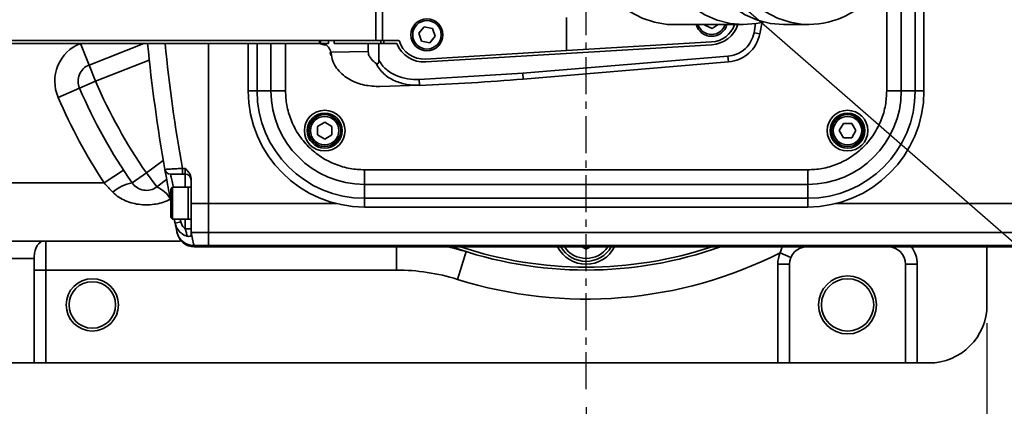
# Model space of a CAD drawing. Header units: millimetres. Extents: x 5717 to 9500, y -822 to 3039.
# Tile 5 of 31: x 7050 to 7220, y 719 to 785. Entities that reach past the tile are written whole.
import ezdxf

# ---------------------------------------------------------------- set-up
doc = ezdxf.new("R2010")
doc.units = ezdxf.units.MM
doc.header["$PDSIZE"] = -1
doc.linetypes.add('CENTER', pattern=[10.16, 6.35, -1.27, 1.27, -1.27])
doc.layers.add('细线层', color=7, linetype='Continuous')
doc.styles.get("Standard").update_dxf_attribs({"font": 'geniso.shx'})
doc.dimstyles.new('ISO-25', dxfattribs={"dimscale": 5, "dimtxt": 3.5, "dimasz": 4.5, "dimexe": 3.5, "dimexo": 0.625, "dimtad": 1, "dimdec": 1, "dimtxsty": 'Standard', "dimcen": 2.5, "dimclrd": 1, "dimclre": 1, "dimadec": 0, "dimazin": 0, "dimtfac": 1, "dimtdec": 1, "dimtmove": 1, "dimatfit": 3, "dimfxl": 1, "dimarcsym": 0})

# ---------------------------------------------------------------- blocks, each defined once
blk = doc.blocks.new('*D27')
at = {"color": 1, "lineweight": -2, "transparency": 16777216}
for p, q in [((6969.04, 781.95), (6969.04, 655.71)), ((7147.94, 718.58), (7147.94, 655.71)), ((7125.44, 673.21), (6991.54, 673.21))]:
    blk.add_line(p, q, dxfattribs=at)
at = {"color": 1, "transparency": 16777216}
for points in [[(6991.54, 676.96), (6991.54, 669.46), (6969.04, 673.21)], [(7125.44, 676.96), (7125.44, 669.46), (7147.94, 673.21)]]:
    blk.add_solid(points, dxfattribs=at)
at = {"layer": 'Defpoints', "color": 0, "transparency": 16777216}
for p in [(6969.04, 785.08), (7147.94, 721.71), (6969.04, 673.21)]:
    blk.add_point(p, dxfattribs=at)
at = {"color": 0, "transparency": 16777216, "insert": (7058.49, 686.89), "char_height": 17.5, "attachment_point": 5}
blk.add_mtext('{\\fHYSWLongFangSong|b1|i0|c134|p2;178,9}', dxfattribs=at)
blk = doc.blocks.new('*D28')
at = {"color": 1, "lineweight": -2, "transparency": 16777216}
for p, q in [((7216.94, 733.09), (7216.94, 656.34)), ((7147.94, 718.58), (7147.94, 656.34)), ((7170.44, 673.84), (7194.44, 673.84))]:
    blk.add_line(p, q, dxfattribs=at)
at = {"color": 1, "transparency": 16777216}
for points in [[(7170.44, 677.59), (7170.44, 670.09), (7147.94, 673.84)], [(7194.44, 677.59), (7194.44, 670.09), (7216.94, 673.84)]]:
    blk.add_solid(points, dxfattribs=at)
at = {"layer": 'Defpoints', "color": 0, "transparency": 16777216}
for p in [(7216.94, 736.21), (7147.94, 721.71), (7216.94, 673.84)]:
    blk.add_point(p, dxfattribs=at)
at = {"color": 0, "transparency": 16777216, "insert": (7182.44, 685.71), "char_height": 17.5, "attachment_point": 5}
blk.add_mtext('{\\fHYSWLongFangSong|b1|i0|c134|p2;69}', dxfattribs=at)
blk = doc.blocks.new('*D31')
at = {"color": 1, "lineweight": -2, "transparency": 16777216}
for p, q in [((6922.32, 1008.31), (6989.79, 949.37)), ((7289.14, 687.85), (7006.73, 934.57)), ((7306.09, 673.05), (7323.03, 658.24))]:
    blk.add_line(p, q, dxfattribs=at)
at = {"color": 1, "transparency": 16777216}
for points in [[(6992.26, 952.2), (6987.32, 946.55), (7006.73, 934.57)], [(7308.55, 675.87), (7303.62, 670.22), (7289.14, 687.85)]]:
    blk.add_solid(points, dxfattribs=at)
at = {"layer": 'Defpoints', "color": 0, "transparency": 16777216}
for p in [(7006.73, 934.57), (7289.14, 687.85)]:
    blk.add_point(p, dxfattribs=at)
at = {"color": 0, "transparency": 16777216, "insert": (6955.4, 995.19), "char_height": 17.5, "attachment_point": 5, "rotation": 318.8588}
blk.add_mtext('{\\fGulim|b1|i0|c129|p0;∅375}', dxfattribs=at)

msp = doc.modelspace()

# ---------------------------------------------------------------- linework, layer by layer
at = {"linetype": 'CENTER'}
msp.add_line((7147.94, 721.71), (7147.94, 900.71), dxfattribs=at)
at = {"color": 4}
msp.add_arc((7147.94, 811.21), 700, 225, 135, dxfattribs=at)
at = {"color": 2, "linetype": 'CENTER'}
msp.add_arc((7147.94, 811.21), 187.5, 202.5471, 157.4529, dxfattribs=at)
at = {"layer": '细线层', "linetype": 'Continuous', "lineweight": 35}
for p, q in [((7111.76, 781.71), (7111.76, 840.71)), ((7112.89, 840.71), (7112.89, 781.71)), ((7199.68, 790.01), (7199.68, 773.06)), ((7202.18, 790), (7202.18, 773.06)), ((7204.59, 790), (7204.59, 773.06)), ((7206.09, 789.99), (7206.09, 773.06)), ((7144.54, 779.98), (7144.54, 785.71)), ((7176.86, 783.07), (7177.1, 784.74)), ((7178.23, 784.97), (7177.84, 782.88)), ((7119.12, 782.97), (7120.05, 784.07)), ((7120.05, 784.07), (7121.47, 783.81)), ((7121.47, 783.81), (7121.96, 782.46)), ((7163, 784.46), (7174.98, 784.46)), ((7168.35, 784.39), (7168.34, 784.46)), ((7169.65, 783.77), (7168.35, 784.39)), ((7170.65, 784.46), (7169.65, 783.77)), ((7177.84, 782.88), (7176.86, 783.07)), ((7181.91, 784.46), (7186.33, 784.46)), ((6981.4, 781.71), (7111.76, 781.71)), ((7102.02, 781.21), (7102.02, 781.71)), ((7102.21, 781.21), (7102.21, 781.71)), ((7103.62, 781.71), (7103.62, 781.21)), ((7104.58, 781.21), (7104.58, 781.71)), ((7112.89, 781.71), (7111.76, 781.71)), ((7112.6, 781.21), (7112.6, 781.71)), ((7112.89, 781.71), (7115.73, 781.71)), ((7113.11, 781.71), (7113.11, 781.21)), ((7119.61, 781.61), (7119.12, 782.97)), ((7121.03, 781.35), (7119.61, 781.61)), ((7121.96, 782.46), (7121.03, 781.35)), ((7169.53, 781.48), (7144.54, 779.98)), ((6982.43, 781.21), (7102.02, 781.21)), ((7062.38, 777.51), (7060.92, 781.23)), ((7062.38, 777.51), (7071.78, 781.21)), ((7082.94, 753.65), (7082.94, 781.21)), ((7089.79, 773.06), (7089.79, 781.21)), ((7091.29, 773.06), (7091.29, 781.21)), ((7093.69, 773.06), (7093.69, 781.21)), ((7096.19, 773.06), (7096.19, 781.21)), ((7103.1, 780.95), (7101.96, 781.21)), ((7102.21, 781.21), (7102.02, 781.21)), ((7102.21, 781.21), (7103.62, 781.21)), ((7103.91, 779.67), (7104, 779.17)), ((7103.99, 779.73), (7110.42, 779.86)), ((7104.09, 779.18), (7103.99, 779.73)), ((7110.42, 781.21), (7104.58, 781.21)), ((7110.42, 781.21), (7110.42, 779.86)), ((7112.28, 781.21), (7110.42, 781.21)), ((7112.28, 781.21), (7112.28, 778.38)), ((7115.38, 781.21), (7112.28, 781.21)), ((7144.54, 779.98), (7120.31, 778.53)), ((7120.34, 778.03), (7169.56, 780.98)), ((7072.74, 778.37), (7063.48, 774.72)), ((7104.09, 779.18), (7104, 779.17)), ((7137.04, 776.09), (7172.36, 779.03)), ((7172.44, 778.04), (7137.12, 775.09)), ((7172.44, 778.04), (7172.36, 779.03)), ((7062.38, 777.51), (7063.48, 774.72)), ((7060.73, 773.53), (7063.48, 774.72)), ((7119.22, 775), (7137.04, 776.09)), ((7119.25, 774.01), (7119.22, 775)), ((7137.12, 775.09), (7137.04, 776.09)), ((7057.06, 771.94), (7060.73, 773.53)), ((7091.29, 773.06), (7093.69, 773.06)), ((7112.45, 773.8), (7119.25, 774.01)), ((7204.59, 773.06), (7202.18, 773.06)), ((7101.69, 766.93), (7102.94, 767.65)), ((7101.69, 765.49), (7101.69, 766.93)), ((7102.94, 767.65), (7104.19, 766.93)), ((7104.19, 766.93), (7104.19, 765.49)), ((7191.49, 766.21), (7192.22, 767.46)), ((7192.22, 764.96), (7191.49, 766.21)), ((7192.22, 767.46), (7193.66, 767.46)), ((7193.66, 767.46), (7194.38, 766.21)), ((7194.38, 766.21), (7193.66, 764.96)), ((7102.94, 764.77), (7101.69, 765.49)), ((7104.19, 765.49), (7102.94, 764.77)), ((7193.66, 764.96), (7192.22, 764.96)), ((7072.24, 758.93), (7075.15, 761.09)), ((7064.96, 757.21), (7068.31, 759.39)), ((7078.44, 758.71), (7078.44, 759.71)), ((7078.44, 759.71), (7078.94, 759.71)), ((7078.94, 758.71), (7078.94, 759.71)), ((7186.09, 759.46), (7109.79, 759.46)), ((7069.77, 757.22), (7072.24, 758.93)), ((7072.24, 758.93), (7074.02, 756.52)), ((7075.73, 757.78), (7074.02, 756.52)), ((7078.94, 758.71), (7078.44, 758.71)), ((7078.94, 756.46), (7078.94, 758.71)), ((7079.94, 753.65), (7079.94, 757.98)), ((7012.94, 757.21), (7064.96, 757.21)), ((7076.74, 756.46), (7076.44, 756.16)), ((7076.44, 751.26), (7076.44, 756.16)), ((7079.44, 756.46), (7076.74, 756.46)), ((7076.74, 756.46), (7076.74, 750.96)), ((7079.94, 756.46), (7079.44, 756.46)), ((7079.44, 756.46), (7079.44, 750.96)), ((7079.44, 755.21), (7079.44, 756.46)), ((7186.09, 756.96), (7109.79, 756.96)), ((7109.79, 754.56), (7109.79, 756.96)), ((7186.09, 754.56), (7186.09, 756.96)), ((7079.44, 750.96), (7079.44, 755.21)), ((7186.09, 754.56), (7109.79, 754.56)), ((7079.94, 753.65), (7082.94, 753.65)), ((7079.94, 749.06), (7079.94, 753.65)), ((7082.94, 748.68), (7082.94, 753.65)), ((7082.94, 753.65), (7104.98, 753.65)), ((7186.09, 753.06), (7109.79, 753.06)), ((7190.89, 753.65), (7587.94, 753.65)), ((7076.44, 751.26), (7076.74, 750.96)), ((7076.74, 750.96), (7079.44, 750.96)), ((7078.94, 749.29), (7078.94, 750.96)), ((7079.44, 750.96), (7079.94, 750.96)), ((7078.16, 750.51), (7077.19, 750.3)), ((7078.94, 749.29), (7079.94, 749.29)), ((7077.55, 748.58), (7077.51, 748.78)), ((7079.94, 749.06), (7079.97, 748.68)), ((7079.94, 748.68), (7079.94, 749.06)), ((7082.94, 748.68), (7079.97, 748.68)), ((7587.94, 748.68), (7082.94, 748.68)), ((7082.94, 746.42), (7082.94, 748.68)), ((7078.14, 747.21), (7012.94, 747.21)), ((7054.94, 747.21), (7054.94, 742.21)), ((7080.44, 746.42), (7082.94, 746.42)), ((7080.44, 746.42), (7080.48, 746.21)), ((7082.94, 746.21), (7080.48, 746.21)), ((7082.94, 746.42), (7587.94, 746.42)), ((7082.94, 746.21), (7082.94, 746.42)), ((7587.94, 746.21), (7082.94, 746.21)), ((7115.3, 746.21), (7115.3, 742.21)), ((7147.27, 746.21), (7147.94, 745.82)), ((7147.94, 745.82), (7148.61, 746.21)), ((7181.34, 745.18), (7181.67, 746.21)), ((7216.94, 746.21), (7216.94, 736.21)), ((7052.94, 744.21), (7032.94, 744.21)), ((7052.94, 744.46), (7052.94, 744.21)), ((7052.94, 726.21), (7052.94, 744.21)), ((7127.28, 745.38), (7125.78, 740.6)), ((7183.18, 744.39), (7181.34, 745.18)), ((7182.94, 743.21), (7180.94, 743.21)), ((7180.94, 726.21), (7180.94, 743.21)), ((7182.94, 743.21), (7182.94, 726.21)), ((7202.94, 726.21), (7202.94, 743.21)), ((7202.94, 743.21), (7204.94, 743.21)), ((7204.94, 743.21), (7204.94, 726.21)), ((7052.94, 742.21), (7054.94, 742.21)), ((7115.3, 742.21), (7054.94, 742.21)), ((7054.94, 742.21), (7054.94, 726.21)), ((7032.94, 726.21), (7052.94, 726.21)), ((7054.94, 726.21), (7052.94, 726.21)), ((7180.94, 726.21), (7054.94, 726.21)), ((7182.94, 726.21), (7180.94, 726.21)), ((7182.94, 726.21), (7202.94, 726.21)), ((7204.94, 726.21), (7202.94, 726.21)), ((7206.94, 726.21), (7204.94, 726.21))]:
    msp.add_line(p, q, dxfattribs=at)
at = {"layer": '细线层', "linetype": 'Continuous', "lineweight": 35, "flags": 128}
for points in [[(7144.08, 811.21), (7144.21, 808.11), (7144.59, 805.04), (7145.22, 802.06), (7146.09, 799.21), (7147.19, 796.51), (7148.51, 794.02), (7150.01, 791.75), (7151.7, 789.75), (7153.54, 788.04), (7155.5, 786.65), (7157.57, 785.58), (7159.71, 784.87), (7161.9, 784.51), (7163, 784.46)], [(7186.33, 784.46), (7185.23, 784.51), (7183.05, 784.87), (7180.9, 785.58), (7178.84, 786.65), (7176.87, 788.04), (7175.03, 789.75), (7173.35, 791.75), (7171.84, 794.02), (7170.53, 796.51), (7169.43, 799.21), (7168.56, 802.06), (7167.92, 805.04), (7167.54, 808.11), (7167.41, 811.21)], [(7178.45, 784.91), (7177.23, 784.65), (7174.98, 784.46), (7172.73, 784.65), (7170.52, 785.22), (7168.36, 786.15), (7166.3, 787.44), (7164.36, 789.07), (7162.58, 791.01), (7160.97, 793.24), (7159.56, 795.73), (7158.36, 798.43)], [(7165.29, 798.43), (7166.49, 795.73), (7167.9, 793.24), (7169.51, 791.01), (7171.29, 789.07), (7173.23, 787.44), (7175.29, 786.15), (7177.44, 785.22), (7179.66, 784.65), (7181.91, 784.46)], [(7077.19, 750.3), (7077.1, 750.7), (7077.05, 750.96)], [(7078.07, 750.96), (7078.08, 750.91), (7078.16, 750.51)]]:
    msp.add_lwpolyline(points, dxfattribs=at)
at = {"layer": '细线层', "linetype": 'Continuous', "lineweight": 35}
for centre, radius in [((7120.54, 782.71), 2.75), ((7120.54, 782.71), 2.45), ((7102.94, 766.21), 3.5), ((7192.94, 766.21), 3.5), ((7102.94, 766.21), 3), ((7102.94, 766.21), 2.75), ((7102.94, 766.21), 2.45), ((7192.94, 766.21), 3), ((7192.94, 766.21), 2.75), ((7192.94, 766.21), 2.45), ((7062.94, 736.21), 4.5), ((7192.94, 736.21), 5), ((7192.94, 736.21), 4.5), ((7062.94, 736.21), 4)]:
    msp.add_circle(centre, radius, dxfattribs=at)
for centre, radius, start, end in [((7185.89, 800.13), 15.67, 271.6133, 319.3518), ((7169.54, 785.21), 2.75, 195.8266, 344.1734), ((7169.54, 785.21), 2.45, 197.8257, 342.1743), ((7169.26, 785.97), 4.5, 273.4306, 340.4009), ((7169.26, 785.97), 5, 273.4306, 342.4286), ((7120.04, 783.02), 4.5, 196.9074, 273.4306), ((7171.95, 784.02), 6, 274.7636, 349.114), ((7063.48, 774.72), 7, 111.5, 203.3687), ((7370.94, 811.21), 300, 185.7392, 189.9181), ((7370.94, 811.21), 297, 185.7973, 189.9856), ((7104.01, 779.63), 0.106, 100.3948, 159.7634), ((7120.04, 783.02), 5, 201.2073, 273.4306), ((7063.48, 774.72), 3, 111.5, 203.3687), ((7147.94, 811.21), 92, 203.3687, 214.6313), ((7103.9, 1173.71), 400, 272.1998, 274.7636), ((7147.94, 811.21), 95, 203.3687, 214.6313), ((7109.79, 773.06), 20, 180, 270), ((7109.79, 773.06), 18.5, 180, 270), ((7109.79, 773.06), 16.1, 180, 270), ((7186.09, 773.06), 16.1, 270, 0), ((7186.09, 773.06), 18.5, 270, 0), ((7186.09, 773.06), 20, 270, 0), ((7147.94, 811.21), 99, 203.3687, 213.0557), ((7076.41, 759.71), 1, 189.9181, 270), ((7078.94, 757.71), 1, 0, 90), ((7071.14, 750.32), 7.04, 101.192, 131.4217), ((7072.24, 758.93), 3, 214.6313, 306.5), ((7072.27, 752.13), 4.72, 28.9643, 68.2181), ((7370.94, 811.21), 300, 191.7139, 192.0114), ((7080.42, 749.41), 2.98, 192.1681, 270.3492), ((7080.48, 749.21), 3, 192.0494, 270), ((7079.96, 751.7), 3.02, 269.5734, 270.1665), ((7370.94, 808.23), 297, 191.5665, 192.0114), ((7115.3, 707.21), 40, 72.5786, 77.1614), ((7147.94, 811.21), 69, 250.3951, 289.6049), ((7147.94, 811.21), 68.5, 251.6053, 288.3947), ((7147.94, 748.71), 5.5, 207.0357, 332.9643), ((7147.94, 748.71), 5, 210, 330), ((7147.94, 748.71), 4.5, 213.749, 326.251), ((7185.94, 743.21), 3, 90, 180), ((7199.94, 743.21), 3, 0, 90), ((7199.94, 743.21), 5, 0, 36.8699), ((7147.94, 811.21), 74, 252.5786, 296.8336), ((7185.94, 743.21), 5, 156.8183, 180), ((7115.3, 707.21), 35, 72.5786, 90), ((7206.94, 736.21), 10, 270, 0)]:
    msp.add_arc(centre, radius, start, end, dxfattribs=at)
for points, knots in [([(7172.36, 779.03), (7172.86, 779.12), (7173.96, 779.31), (7175.35, 780.24), (7176.42, 781.55), (7176.71, 782.56), (7176.86, 783.07)], [0, 0, 0, 0, 0.232177, 0.515549, 0.755233, 1, 1, 1, 1]), ([(7103.1, 780.95), (7103.08, 780.94), (7103.04, 780.93), (7102.99, 780.93), (7102.95, 780.95), (7102.91, 780.98), (7102.89, 781.02), (7102.87, 781.07), (7102.87, 781.13), (7102.88, 781.18), (7102.88, 781.2)], [0, 0, 0, 0, 0.124943, 0.250001, 0.375054, 0.500001, 0.624951, 0.749999, 0.87506, 1, 1, 1, 1]), ([(7102.89, 781.21), (7103.14, 781.03), (7103.5, 780.77), (7103.85, 780.2), (7103.94, 779.89), (7103.99, 779.73)], [0, 0, 0, 0, 0.533338, 0.774364, 1, 1, 1, 1]), ([(7110.42, 779.86), (7110.44, 779.67), (7110.48, 779.26), (7110.88, 778.56), (7111.34, 778.11), (7111.68, 777.86), (7111.73, 777.82)], [0, 0, 0, 0, 0.207367, 0.46704, 0.922102, 1, 1, 1, 1]), ([(7104.09, 779.18), (7104.19, 778.73), (7104.38, 777.84), (7105.4, 776.3), (7107.2, 774.88), (7109.76, 773.93), (7111.55, 773.84), (7112.45, 773.8)], [0, 0, 0, 0, 0.126795, 0.253567, 0.503353, 0.751374, 1, 1, 1, 1]), ([(7111.73, 777.82), (7111.78, 777.78), (7111.86, 777.73), (7111.98, 777.71), (7112.07, 777.73), (7112.15, 777.78), (7112.21, 777.88), (7112.27, 778.09), (7112.28, 778.27), (7112.28, 778.38)], [0, 0, 0, 0, 0.1830071, 0.2816473, 0.3648623, 0.4484253, 0.5430286, 0.6954395, 1, 1, 1, 1]), ([(7112.28, 778.38), (7112.44, 778.08), (7112.77, 777.48), (7113.73, 776.51), (7115.21, 775.63), (7117.18, 775.05), (7118.54, 775.02), (7119.22, 775)], [0, 0, 0, 0, 0.125587, 0.250857, 0.500837, 0.750859, 1, 1, 1, 1]), ([(7111.73, 777.82), (7112.15, 777.17), (7112.99, 775.89), (7114.96, 774.73), (7117.07, 774.06), (7118.53, 774.02), (7119.25, 774.01)], [0, 0, 0, 0, 0.257743, 0.508766, 0.75569, 1, 1, 1, 1]), ([(7089.79, 773.06), (7089.79, 773.06), (7089.79, 773.06), (7090.18, 773.06), (7090.86, 773.06), (7091.29, 773.06)], [0, 0, 0, 0, 0.289057, 0.55761, 1, 1, 1, 1]), ([(7093.69, 773.06), (7094.11, 773.06), (7094.86, 773.06), (7095.78, 773.06), (7096.19, 773.06)], [0, 0, 0, 0, 0.557303, 1, 1, 1, 1]), ([(7109.79, 759.46), (7108.96, 759.51), (7107.25, 759.6), (7104.72, 760.36), (7102.28, 761.61), (7100.11, 763.38), (7098.34, 765.55), (7097.08, 767.99), (7096.33, 770.52), (7096.24, 772.23), (7096.19, 773.06)], [0, 0, 0, 0, 0.116516, 0.240011, 0.368641, 0.5, 0.631359, 0.759989, 0.883484, 1, 1, 1, 1]), ([(7199.68, 773.06), (7199.64, 772.23), (7199.55, 770.52), (7198.79, 767.99), (7197.54, 765.55), (7195.77, 763.38), (7193.6, 761.61), (7191.16, 760.36), (7188.63, 759.6), (7186.92, 759.51), (7186.09, 759.46)], [0, 0, 0, 0, 0.116516, 0.240011, 0.368641, 0.5, 0.631359, 0.759989, 0.883484, 1, 1, 1, 1]), ([(7202.18, 773.06), (7201.77, 773.06), (7201.02, 773.06), (7200.09, 773.06), (7199.68, 773.06)], [0, 0, 0, 0, 0.557303, 1, 1, 1, 1]), ([(7206.09, 773.06), (7206.09, 773.06), (7206.09, 773.06), (7205.7, 773.06), (7205.01, 773.06), (7204.59, 773.06)], [0, 0, 0, 0, 0.2890573, 0.5576097, 1, 1, 1, 1]), ([(7075.42, 759.54), (7075.45, 759.54), (7075.52, 759.54), (7076.03, 759.57), (7076.78, 759.62), (7077.63, 759.66), (7078.2, 759.7), (7078.44, 759.71)], [0, 0, 0, 0, 0.2115184, 0.4226284, 0.6345744, 0.8489996, 1, 1, 1, 1]), ([(7076.44, 754.04), (7076.34, 754.54), (7076.11, 755.73), (7075.8, 757.4), (7075.56, 758.76), (7075.44, 759.45), (7075.43, 759.51), (7075.42, 759.54)], [0, 0, 0, 0, 0.173162, 0.406006, 0.636229, 0.862463, 1, 1, 1, 1]), ([(7078.94, 759.71), (7078.94, 759.71), (7079.14, 759.51), (7079.5, 759.14), (7079.87, 758.55), (7079.92, 758.15), (7079.94, 757.98)], [0, 0, 0, 0, 0.003085, 0.413272, 0.752251, 1, 1, 1, 1]), ([(7109.79, 756.96), (7109.79, 757.38), (7109.79, 758.13), (7109.79, 759.05), (7109.79, 759.46)], [0, 0, 0, 0, 0.557303, 1, 1, 1, 1]), ([(7186.09, 756.96), (7186.09, 757.38), (7186.09, 758.13), (7186.09, 759.05), (7186.09, 759.46)], [0, 0, 0, 0, 0.557303, 1, 1, 1, 1]), ([(7078.44, 758.71), (7078.28, 758.71), (7077.89, 758.71), (7077.32, 758.71), (7076.81, 758.71), (7076.47, 758.71), (7076.43, 758.71), (7076.41, 758.71)], [0, 0, 0, 0, 0.151618, 0.366663, 0.57869, 0.789321, 1, 1, 1, 1]), ([(7076.41, 758.71), (7076.41, 758.69), (7076.42, 758.64), (7076.55, 758.05), (7076.72, 757.24), (7076.86, 756.6), (7076.89, 756.46)], [0, 0, 0, 0, 0.208562, 0.551767, 0.901409, 1, 1, 1, 1]), ([(7076.4, 754.42), (7076.01, 754.21), (7075.6, 754.04), (7074.76, 753.76), (7074.33, 753.65), (7073.45, 753.5), (7073.01, 753.46), (7072.12, 753.43), (7071.67, 753.44), (7070.79, 753.53), (7070.35, 753.61), (7069.49, 753.83), (7069.07, 753.97), (7068.26, 754.31), (7067.86, 754.52), (7067.13, 755), (7066.79, 755.27), (7066.48, 755.6)], [0, 0, 0, 0, 0.125, 0.125, 0.25, 0.25, 0.375, 0.375, 0.5, 0.5, 0.625, 0.625, 0.75, 0.75, 0.875, 0.875, 1, 1, 1, 1]), ([(7109.79, 753.06), (7109.79, 753.06), (7109.79, 753.06), (7109.79, 753.45), (7109.79, 754.14), (7109.79, 754.56)], [0, 0, 0, 0, 0.289057, 0.55761, 1, 1, 1, 1]), ([(7186.09, 753.06), (7186.09, 753.06), (7186.09, 753.06), (7186.09, 753.45), (7186.09, 754.14), (7186.09, 754.56)], [0, 0, 0, 0, 0.289057, 0.55761, 1, 1, 1, 1]), ([(7079.24, 748.04), (7079.19, 748.05), (7078.83, 748.17), (7078.19, 748.55), (7077.49, 749.32), (7077.29, 749.98), (7077.19, 750.3)], [0, 0, 0, 0, 0.0438834, 0.3622468, 0.6812787, 1, 1, 1, 1]), ([(7078.16, 750.51), (7078.23, 750.29), (7078.37, 749.85), (7078.7, 749.47), (7078.91, 749.31), (7078.94, 749.29)], [0, 0, 0, 0, 0.464733, 0.929521, 1, 1, 1, 1]), ([(7079.24, 748.04), (7079.23, 748.04), (7079.23, 748.06), (7079.22, 748.17), (7079.17, 748.43), (7079.09, 748.82), (7078.99, 749.12), (7078.94, 749.29)], [0, 0, 0, 0, 0.04811, 0.244166, 0.459306, 0.688188, 1, 1, 1, 1]), ([(7079.94, 748.1), (7079.92, 748.08), (7079.88, 748.03), (7079.58, 748), (7079.33, 748.02), (7079.24, 748.04), (7079.24, 748.04)], [0, 0, 0, 0, 0.283973, 0.745095, 0.996447, 1, 1, 1, 1]), ([(7079.94, 748.1), (7079.94, 748.1), (7079.94, 748.21), (7079.94, 748.41), (7079.94, 748.6), (7079.94, 748.68)], [0, 0, 0, 0, 0.000991, 0.583419, 1, 1, 1, 1]), ([(7052.94, 744.46), (7052.94, 744.61), (7052.95, 744.76), (7052.98, 745.06), (7053, 745.21), (7053.06, 745.49), (7053.1, 745.62), (7053.18, 745.88), (7053.23, 746), (7053.33, 746.22), (7053.39, 746.33), (7053.51, 746.52), (7053.58, 746.6), (7053.79, 746.84), (7053.94, 746.96), (7054.13, 747.04)], [0, 0, 0, 0, 0.125, 0.125, 0.25, 0.25, 0.375, 0.375, 0.5, 0.5, 0.625, 0.625, 0.75, 0.75, 1, 1, 1, 1]), ([(7127.28, 745.38), (7127.27, 745.38), (7126.34, 745.67), (7125.4, 745.94), (7124.47, 746.21)], [0, 0, 0, 0, 0.010527, 1, 1, 1, 1])]:
    msp.add_open_spline(points, degree=3, knots=knots, dxfattribs=at)
msp.add_open_spline([(7066.48, 755.6), (7065.97, 756.12), (7065.46, 756.66), (7064.96, 757.21)], degree=3, dxfattribs=at)

# ---------------------------------------------------------------- dimensions: what is measured, and where the dimension line sits
dim = msp.add_diameter_dim_2p(p1=(7289.14, 687.85), p2=(7006.73, 934.57), text='{\\fGulim|b1|i0|c129|p0;<>}', dimstyle='ISO-25')
dim.commit()
dim.dimension.update_dxf_attribs({"geometry": '*D31', "text_midpoint": (6955.4, 995.19)})
for base, p2, picture, middle in [((6969.04, 673.21), (6969.04, 785.08), '*D27', (7058.49, 673.21)), ((7216.94, 673.84), (7216.94, 736.21), '*D28', (7182.44, 673.84))]:
    dim = msp.add_linear_dim(base=base, p1=(7147.94, 721.71), p2=p2, text='{\\fHYSWLongFangSong|b1|i0|c134|p2;<>}', dimstyle='ISO-25', override={"dimtmove": 0})
    dim.commit()
    dim.dimension.update_dxf_attribs({"geometry": picture, "text_midpoint": middle, "dimtype": 160})

doc.saveas('drawing.dxf')
